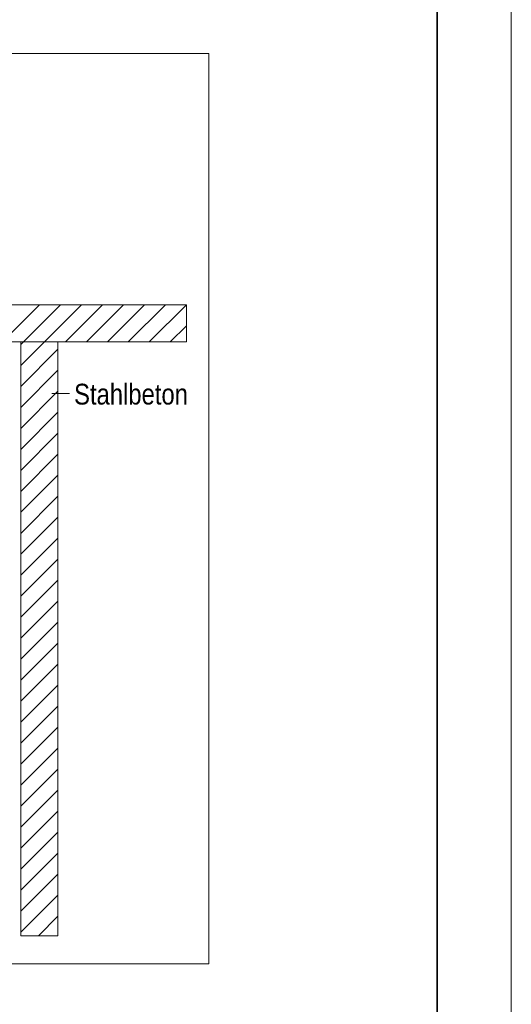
# Model space of a CAD drawing. Extents: x -620 to 3480, y 62 to 1112.
# Tile 197 of 256: x 267 to 300, y 694 to 760. Entities that reach past the tile are written whole.
import ezdxf
from ezdxf.lldxf.tags import DXFTag

# ---------------------------------------------------------------- set-up
doc = ezdxf.new("R2010")
doc.units = 0
doc.layers.get('0').update_dxf_attribs({"lineweight": 13})
doc.layers.add('E_Detail_Beschriftung', color=7, linetype='Continuous', lineweight=13, true_color=0x009900)
doc.layers.add('E_Detail_Wandschraffur', color=7, linetype='Continuous', lineweight=5, true_color=0xc0c0c0)
doc.layers.add('E_Detail_Linie_Text_Bem', color=7, linetype='Continuous', lineweight=13)
doc.layers.add('iwb_Plankopf Rahmen', color=7, linetype='Continuous', lineweight=35)
doc.styles.get("Standard").update_dxf_attribs({"font": 'ARIALN.TTF'})
tags = doc.linetypes.add('fein_strichliert', pattern=[4, 1, -2, 1]).pattern_tags.tags
tags[8:9] = [DXFTag(74, 4), DXFTag(75, 0), DXFTag(340, '0'), DXFTag(46, 0.0), DXFTag(50, 0.0), DXFTag(44, 0.0), DXFTag(45, 0.0)]
tags[6:7] = [DXFTag(74, 4), DXFTag(75, 0), DXFTag(340, '0'), DXFTag(46, 0.0), DXFTag(50, 0.0), DXFTag(44, 0.0), DXFTag(45, 0.0)]
tags[4:5] = [DXFTag(74, 4), DXFTag(75, 0), DXFTag(340, '0'), DXFTag(46, 0.0), DXFTag(50, 0.0), DXFTag(44, 0.0), DXFTag(45, 0.0)]
tags = doc.linetypes.add('fein_strichliert-A06GA2TT8I', pattern=[4, 1, -2, 1]).pattern_tags.tags
tags[8:9] = [DXFTag(74, 4), DXFTag(75, 0), DXFTag(340, '0'), DXFTag(46, 0.0), DXFTag(50, 0.0), DXFTag(44, 0.0), DXFTag(45, 0.0)]
tags[6:7] = [DXFTag(74, 4), DXFTag(75, 0), DXFTag(340, '0'), DXFTag(46, 0.0), DXFTag(50, 0.0), DXFTag(44, 0.0), DXFTag(45, 0.0)]
tags[4:5] = [DXFTag(74, 4), DXFTag(75, 0), DXFTag(340, '0'), DXFTag(46, 0.0), DXFTag(50, 0.0), DXFTag(44, 0.0), DXFTag(45, 0.0)]

# ---------------------------------------------------------------- blocks, each defined once
blk = doc.blocks.new('Referenz-A06GA2TW8I')
at = {"layer": 'E_Detail_Linie_Text_Bem', "linetype": 'fein_strichliert-A06GA2TT8I', "ltscale": 0.65}
for p, q in [((279.965, 758.158), (217.196, 758.158)), ((279.965, 696.841), (279.965, 758.158)), ((217.196, 696.841), (276.939, 696.841)), ((276.939, 696.841), (279.965, 696.841))]:
    blk.add_line(p, q, dxfattribs=at)
at = {"layer": 'E_Detail_Linie_Text_Bem', "linetype": 'Continuous', "ltscale": 0.13}
for p, q in [((218.486, 741.231), (278.464, 741.231)), ((278.464, 741.231), (278.464, 738.731)), ((278.464, 738.731), (230.486, 738.731)), ((267.313, 738.731), (269.813, 738.731)), ((267.313, 726.931), (267.313, 738.731)), ((269.813, 738.731), (269.813, 698.731)), ((267.313, 726.731), (267.313, 726.931)), ((267.313, 698.731), (267.313, 726.731)), ((269.813, 698.731), (267.313, 698.731))]:
    blk.add_line(p, q, dxfattribs=at)
at = {"layer": 'E_Detail_Linie_Text_Bem', "color": 0, "linetype": 'Continuous', "ltscale": 0.13}
blk.add_line((270.582, 735.243), (269.391, 735.243), dxfattribs=at)
at = {"layer": 'E_Detail_Wandschraffur', "linetype": 'ByBlock', "ltscale": 0.13}
for p, q in [((266.066, 738.731), (268.566, 741.231)), ((268.894, 738.731), (271.394, 741.231)), ((271.723, 738.731), (274.223, 741.231)), ((274.551, 738.731), (277.051, 741.231)), ((277.379, 738.731), (278.464, 739.815)), ((267.313, 737.149), (268.894, 738.731)), ((267.313, 734.321), (269.813, 736.821)), ((267.313, 731.492), (269.813, 733.992)), ((267.313, 728.664), (269.813, 731.164)), ((267.313, 725.835), (269.813, 728.335)), ((267.313, 723.007), (269.813, 725.507)), ((267.313, 720.179), (269.813, 722.679)), ((267.313, 717.35), (269.813, 719.85)), ((267.313, 714.522), (269.813, 717.022)), ((267.313, 711.693), (269.813, 714.193)), ((267.313, 708.865), (269.813, 711.365)), ((267.313, 706.036), (269.813, 708.536)), ((267.313, 703.208), (269.813, 705.708)), ((267.313, 700.38), (269.813, 702.88)), ((268.492, 698.731), (269.813, 700.051))]:
    blk.add_line(p, q, dxfattribs=at)
at = {"layer": 'E_Detail_Wandschraffur', "linetype": 'fein_strichliert', "ltscale": 0.13}
for p, q in [((267.48, 738.731), (269.98, 741.231)), ((270.308, 738.731), (272.808, 741.231)), ((273.137, 738.731), (275.637, 741.231)), ((275.965, 738.731), (278.464, 741.229)), ((267.313, 738.563), (267.48, 738.731)), ((267.313, 735.735), (269.813, 738.235)), ((267.313, 732.906), (269.813, 735.406)), ((267.313, 730.078), (269.813, 732.578)), ((267.313, 727.25), (269.813, 729.75)), ((267.313, 724.421), (269.813, 726.921)), ((267.313, 721.593), (269.813, 724.093)), ((267.313, 718.764), (269.813, 721.264)), ((267.313, 715.936), (269.813, 718.436)), ((267.313, 713.108), (269.813, 715.608)), ((267.313, 710.279), (269.813, 712.779)), ((267.313, 707.451), (269.813, 709.951)), ((267.313, 704.622), (269.813, 707.122)), ((267.313, 701.794), (269.813, 704.294)), ((267.313, 698.965), (269.813, 701.465))]:
    blk.add_line(p, q, dxfattribs=at)
at = {"layer": 'E_Detail_Beschriftung', "linetype": 'Continuous', "ltscale": 0.13, "insert": (270.897, 735.91), "char_height": 1.4, "attachment_point": 1}
blk.add_mtext('{\\fArial Narrow;Stahlbeton}', dxfattribs=at)

msp = doc.modelspace()

# ---------------------------------------------------------------- linework, layer by layer
at = {"layer": 'iwb_Plankopf Rahmen', "color": 8, "lineweight": 13, "ltscale": 0.13, "true_color": 0x808080}
msp.add_lwpolyline([(300.353, 62.433), (-619.647, 62.433), (-619.647, 1112.433), (300.353, 1112.433), (300.353, 62.433)], close=True, dxfattribs=at)
at = {"layer": 'iwb_Plankopf Rahmen', "ltscale": 0.35}
msp.add_lwpolyline([(-599.647, 67.433), (-599.647, 1107.433), (295.353, 1107.433), (295.353, 67.433), (-599.647, 67.433)], close=True, dxfattribs=at)

# ---------------------------------------------------------------- block references
at = {"color": 8, "lineweight": 25, "ltscale": 0.25, "true_color": 0x808080}
msp.add_blockref('Referenz-A06GA2TW8I', (0, 0), dxfattribs=at)

doc.saveas('drawing.dxf')
